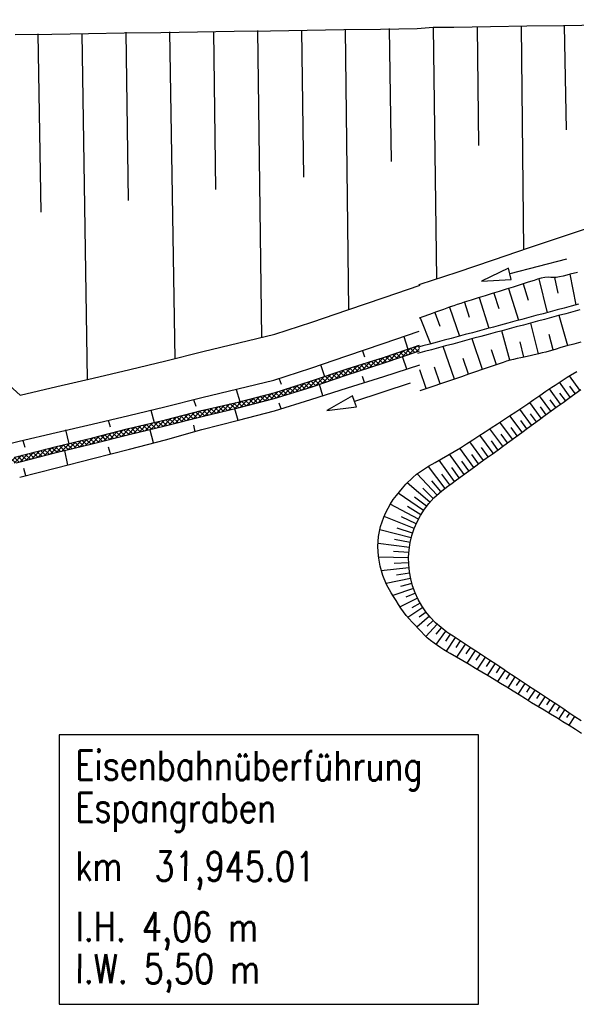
# Model space of a CAD drawing. Extents: x 0 to 1135, y 0 to 420.
# Tile 25 of 81: x 513 to 551, y 103 to 171. Entities that reach past the tile are written whole.
import ezdxf

# ---------------------------------------------------------------- set-up
doc = ezdxf.new("R2010")
doc.units = 0
doc.header["$LTSCALE"] = 2
doc.header["$MEASUREMENT"] = 0
doc.linetypes.add('AUSGEZOGEN', pattern=[0])
doc.layers.get('0').update_dxf_attribs({"color": 8, "linetype": 'AUSGEZOGEN'})
for name, color, linetype in [('Boeschungen', 15, 'CONTINUOUS'), ('Böschungen', 15, 'CONTINUOUS'), ('Regenrückhaltebecken', 15, 'CONTINUOUS'), ('TUNNEL', 15, 'CONTINUOUS'), ('Zufahrt_RRB', 15, 'CONTINUOUS')]:
    doc.layers.add(name, color=color, linetype=linetype)
doc.styles.add('ROMANS', font='romans.shx', dxfattribs={"width": 0.8})

# ---------------------------------------------------------------- blocks, each defined once
blk = doc.blocks.new('*X40')
at = {"color": 0, "linetype": 'ByBlock'}
for p, q in [((220122, 845382), (220695, 845954)), ((220586, 845527), (221159, 846100)), ((220957, 845643), (220657, 845943)), ((221199, 845719), (220900, 846018)), ((221049, 845672), (221622, 846245)), ((221442, 845795), (221142, 846094)), ((221684, 845871), (221384, 846170)), ((221512, 845817), (221769, 846074)), ((221770, 846103), (221627, 846246)), ((217847, 844697), (218404, 845255)), ((218297, 844829), (218855, 845387)), ((218768, 844968), (218464, 845272)), ((219014, 845040), (218710, 845344)), ((218748, 844962), (219305, 845519)), ((219260, 845112), (218956, 845416)), ((219198, 845094), (219769, 845664)), ((219503, 845188), (219202, 845489)), ((219745, 845263), (219446, 845563)), ((219659, 845236), (220232, 845809)), ((219988, 845339), (219688, 845639)), ((220230, 845415), (219930, 845715)), ((220472, 845491), (220173, 845791)), ((220715, 845567), (220415, 845867)), ((215561, 844002), (216141, 844582)), ((216024, 844147), (216599, 844722)), ((216558, 844314), (216255, 844617)), ((216488, 844292), (217053, 844858)), ((216800, 844390), (216499, 844692)), ((217046, 844462), (216743, 844766)), ((216946, 844433), (217504, 844990)), ((217292, 844534), (216988, 844839)), ((217538, 844607), (217234, 844911)), ((217397, 844565), (217954, 845123)), ((217784, 844679), (217480, 844983)), ((218030, 844751), (217726, 845056)), ((218276, 844823), (217972, 845128)), ((218522, 844895), (218218, 845200)), ((213730, 843444), (214307, 844020)), ((214377, 843631), (214061, 843948)), ((214176, 843572), (214765, 844161)), ((214620, 843707), (214306, 844020)), ((214862, 843783), (214550, 844095)), ((214634, 843712), (215224, 844301)), ((215104, 843859), (214794, 844170)), ((215346, 843935), (215037, 844244)), ((215098, 843857), (215682, 844442)), ((215589, 844011), (215281, 844319)), ((215831, 844087), (215524, 844393)), ((216073, 844163), (215768, 844468)), ((216316, 844238), (216012, 844542)), ((211102, 842725), (211618, 843241)), ((211517, 842822), (212054, 843359)), ((211906, 842921), (211592, 843235)), ((212153, 842992), (211847, 843298)), ((211945, 842932), (212504, 843491)), ((212400, 843063), (212093, 843370)), ((212648, 843133), (212339, 843443)), ((212391, 843060), (212955, 843623)), ((212895, 843204), (212585, 843515)), ((213142, 843275), (212831, 843587)), ((212838, 843188), (213405, 843756)), ((213390, 843346), (213077, 843659)), ((213284, 843316), (213856, 843888)), ((213637, 843417), (213323, 843731)), ((213884, 843488), (213569, 843803)), ((214131, 843559), (213815, 843876)), ((208222, 842073), (208729, 842580)), ((208627, 842159), (209131, 842663)), ((209072, 842255), (208744, 842583)), ((209333, 842311), (209007, 842638)), ((209032, 842246), (209541, 842755)), ((209591, 842372), (209270, 842693)), ((209441, 842337), (209956, 842852)), ((209849, 842432), (209529, 842752)), ((210107, 842492), (209787, 842813)), ((209856, 842434), (210372, 842949)), ((210365, 842553), (210045, 842873)), ((210271, 842531), (210787, 843047)), ((210622, 842613), (210302, 842933)), ((210880, 842673), (210560, 842993)), ((210687, 842628), (211202, 843144)), ((211138, 842734), (210818, 843054)), ((211396, 842794), (211076, 843114)), ((211654, 842854), (211334, 843174)), ((205362, 841440), (205886, 841964)), ((205937, 841571), (205609, 841899)), ((205774, 841534), (206301, 842061)), ((206196, 841630), (205867, 841959)), ((206455, 841690), (206125, 842019)), ((206187, 841628), (206716, 842158)), ((206714, 841749), (206383, 842080)), ((206599, 841722), (207120, 842244)), ((206975, 841806), (206641, 842140)), ((207237, 841862), (206901, 842198)), ((207008, 841813), (207522, 842328)), ((207499, 841918), (207164, 842253)), ((207413, 841899), (207925, 842412)), ((207761, 841974), (207428, 842308)), ((208023, 842030), (207691, 842363)), ((207817, 841986), (208327, 842496)), ((208286, 842086), (207954, 842418)), ((208548, 842142), (208217, 842473)), ((208810, 842198), (208481, 842528)), ((202104, 840727), (202618, 841241)), ((202811, 840878), (202478, 841212)), ((202508, 840814), (203020, 841325)), ((203073, 840935), (202741, 841267)), ((202913, 840900), (203422, 841409)), ((203335, 840991), (203004, 841322)), ((203597, 841047), (203267, 841377)), ((203318, 840987), (203824, 841493)), ((203860, 841103), (203531, 841432)), ((203723, 841074), (204226, 841577)), ((204122, 841159), (203794, 841487)), ((204382, 841216), (204057, 841542)), ((204128, 841160), (204640, 841672)), ((204642, 841275), (204320, 841597)), ((204537, 841252), (205055, 841769)), ((204901, 841335), (204578, 841658)), ((205160, 841394), (204836, 841718)), ((204950, 841346), (205470, 841866)), ((205419, 841453), (205093, 841778)), ((205678, 841512), (205351, 841839)), ((199224, 840074), (199738, 840589)), ((199950, 840240), (199627, 840563)), ((199635, 840168), (200154, 840686)), ((200209, 840299), (199884, 840623)), ((200048, 840262), (200569, 840783)), ((200468, 840358), (200142, 840684)), ((200727, 840417), (200400, 840744)), ((200460, 840356), (200984, 840880)), ((200986, 840476), (200658, 840804)), ((200872, 840450), (201400, 840978)), ((201245, 840535), (200916, 840865)), ((201504, 840595), (201174, 840925)), ((201285, 840545), (201813, 841073)), ((201763, 840654), (201432, 840985)), ((202025, 840710), (201690, 841045)), ((201697, 840639), (202215, 841157)), ((202287, 840766), (201951, 841102)), ((202549, 840822), (202214, 841157)), ((195964, 839361), (196482, 839879)), ((196380, 839458), (196893, 839971)), ((196813, 839559), (196491, 839881)), ((197075, 839615), (196750, 839940)), ((196795, 839555), (197298, 840058)), ((197337, 839671), (197011, 839996)), ((197199, 839641), (197702, 840144)), ((197599, 839727), (197273, 840052)), ((197861, 839783), (197535, 840109)), ((197604, 839728), (198107, 840231)), ((198123, 839839), (197797, 840165)), ((198009, 839815), (198512, 840318)), ((198385, 839895), (198059, 840221)), ((198647, 839951), (198322, 840277)), ((198414, 839901), (198917, 840404)), ((198909, 840007), (198584, 840333)), ((198819, 839988), (199323, 840492)), ((199172, 840063), (198846, 840389)), ((199432, 840121), (199108, 840445)), ((199691, 840181), (199369, 840503)), ((192913, 838537), (193582, 839206)), ((193437, 838742), (194008, 839314)), ((193974, 838897), (193647, 839224)), ((193888, 838876), (194420, 839408)), ((194233, 838956), (193900, 839289)), ((194491, 839016), (194159, 839348)), ((194303, 838972), (194833, 839502)), ((194749, 839076), (194418, 839407)), ((195007, 839137), (194677, 839466)), ((194718, 839069), (195245, 839596)), ((195265, 839197), (194936, 839526)), ((195133, 839166), (195657, 839690)), ((195523, 839257), (195195, 839585)), ((195781, 839318), (195454, 839644)), ((195549, 839263), (196070, 839784)), ((196038, 839378), (195713, 839703)), ((196296, 839438), (195972, 839762)), ((196554, 839499), (196231, 839821)), ((189614, 835874), (192545, 838805)), ((192378, 838265), (192087, 838557)), ((192244, 838186), (193105, 839047)), ((192584, 838378), (192289, 838672)), ((192796, 838483), (192498, 838782)), ((193016, 838582), (192713, 838885)), ((193243, 838673), (192936, 838981)), ((193478, 838756), (193165, 839069)), ((193722, 838831), (193402, 839151)), ((190049, 836627), (191792, 838370)), ((191446, 837606), (191163, 837889)), ((191620, 837750), (191337, 838034)), ((191800, 837888), (191515, 838174)), ((191987, 838020), (191700, 838307)), ((192179, 838146), (191890, 838435)), ((190810, 836969), (190527, 837252)), ((190960, 837137), (190678, 837420)), ((191116, 837300), (190834, 837582)), ((191278, 837456), (190996, 837738)), ((190271, 836236), (189982, 836525)), ((190397, 836428), (190109, 836716)), ((190528, 836615), (190243, 836900)), ((190666, 836795), (190382, 837079)), ((189934, 835618), (189635, 835917)), ((189640, 835582), (190235, 836177)), ((190040, 835831), (189744, 836126)), ((190152, 836037), (189860, 836329)), ((189711, 835523), (189533, 835702)), ((189813, 835437), (189883, 835507))]:
    blk.add_line(p, q, dxfattribs=at)

msp = doc.modelspace()

# ---------------------------------------------------------------- linework, layer by layer
at = {"layer": 'Boeschungen', "linetype": 'Continuous'}
for points in [[(539.859, 170.08), (540.97, 170.163), (542.37, 170.178), (544.872, 170.217), (547.374, 170.255), (549.876, 170.293), (552.377, 170.331), (554.878, 170.32), (557.379, 170.358), (559.831, 170.398), (562.333, 170.436), (564.835, 170.474), (567.336, 170.513), (569.837, 170.501), (572.338, 170.539), (574.84, 170.577), (577.342, 170.616), (579.844, 170.654), (582.344, 170.642), (584.846, 170.681)], [(540.97, 170.163), (541.195, 152.952)], [(543.971, 170.189), (544.071, 162.084)], [(546.973, 170.215), (547.146, 154.956)], [(549.926, 170.292), (550.049, 163.137)], [(539.992, 152.547), (540.086, 152.579), (542.607, 153.417), (545.079, 154.257), (547.55, 155.096), (550.071, 155.934), (552.543, 156.773), (555.014, 157.613), (557.521, 157.851), (560.028, 158.089), (562.484, 158.329), (564.991, 158.567), (567.498, 158.805), (571.009, 159.081)]]:
    msp.add_lwpolyline(points, dxfattribs=at)
at = {"layer": 'Böschungen', "linetype": 'Continuous'}
for p, q in [((521.67, 143.974), (521.899, 143.118)), ((527.375, 144.083), (527.605, 143.277)), ((518.753, 143.296), (518.891, 142.842)), ((524.685, 142.499), (524.596, 142.951)), ((515.835, 142.617), (516.062, 141.662)), ((521.587, 142.626), (521.816, 141.77)), ((512.916, 141.889), (513.055, 141.436)), ((518.896, 140.991), (518.757, 141.445)), ((515.75, 141.219), (515.976, 140.213)), ((512.697, 139.392), (512.88, 139.438)), ((513.107, 139.484), (512.969, 139.987))]:
    msp.add_line(p, q, dxfattribs=at)
for points in [[(512.39, 169.657), (514.892, 169.696), (517.394, 169.734), (519.845, 169.773), (522.347, 169.812), (524.849, 169.85), (527.35, 169.888), (529.852, 169.927), (532.354, 169.965), (534.855, 170.003), (537.357, 170.042), (539.859, 170.08)], [(516.944, 169.745), (517.31, 146.079)], [(519.946, 169.821), (520.113, 158.313)], [(522.948, 169.847), (523.296, 147.482)], [(525.95, 169.873), (526.083, 159.066)], [(528.952, 169.949), (529.234, 148.936)], [(531.954, 169.975), (532.106, 159.918)], [(534.955, 170.001), (535.183, 150.839)], [(537.958, 170.077), (538.084, 160.971)], [(513.942, 169.719), (514.141, 157.51)], [(511.278, 146.294), (512.732, 144.991), (515.247, 145.58), (517.712, 146.169), (520.228, 146.757), (522.693, 147.346), (525.209, 147.985), (527.675, 148.574), (530.14, 149.163), (532.661, 150.001), (535.133, 150.841), (537.604, 151.68), (540.076, 152.519)], [(510.981, 141.443), (512.665, 141.845), (515.18, 142.434), (517.646, 143.023), (520.161, 143.611), (522.626, 144.2), (525.143, 144.839), (527.608, 145.428), (530.073, 146.017), (532.595, 146.855), (535.066, 147.695), (537.538, 148.534), (540.009, 149.373)], [(538.949, 148.999), (539.228, 148.142)], [(536.124, 148.019), (536.265, 147.615)], [(538.865, 147.601), (539.145, 146.794)], [(533.251, 147.089), (533.531, 146.282)], [(536.271, 145.864), (536.131, 146.268)], [(530.426, 146.109), (530.567, 145.755)], [(533.167, 145.741), (533.399, 144.985)], [(539.382, 145.828), (535.585, 144.571), (535.459, 144.951), (533.686, 143.942), (535.711, 144.191), (535.585, 144.571)], [(527.507, 145.38), (527.737, 144.574)], [(524.589, 144.702), (524.728, 144.249)], [(530.575, 144.054), (530.435, 144.458)]]:
    msp.add_lwpolyline(points, dxfattribs=at)
for points in [[(512.356, 140.76), (515.2, 141.481, -0.003421), (515.213, 141.484), (517.672, 142.072), (520.139, 142.711), (522.654, 143.299), (525.12, 143.939), (527.636, 144.527), (530.102, 145.166), (532.572, 145.956), (535.094, 146.794), (537.564, 147.583), (540.036, 148.422)], [(512.455, 140.373), (512.725, 140.442, 0.001322), (512.736, 140.445), (515.197, 141.083), (517.662, 141.672), (520.179, 142.31), (522.644, 142.9), (525.161, 143.538), (527.626, 144.127), (530.092, 144.766), (532.613, 145.554), (535.084, 146.394), (537.554, 147.183), (540.026, 148.022)], [(512.697, 139.392), (515.218, 140.031, 0.001322), (515.224, 140.032), (517.688, 140.671), (520.204, 141.309), (522.671, 141.949), (525.138, 142.638), (527.655, 143.276), (530.121, 143.915), (532.592, 144.705), (535.112, 145.493), (537.582, 146.282), (540.052, 147.071)]]:
    msp.add_lwpolyline(points, format="xyb", dxfattribs=at)
at = {"layer": 'Regenrückhaltebecken', "linetype": 'Continuous'}
for p, q in [((548.192, 152.951), (548.751, 150.64)), ((549.258, 153.042), (549.493, 151.972)), ((550.306, 153.263), (550.722, 151.169)), ((546.11, 152.297), (546.803, 150.118)), ((547.112, 152.61), (547.464, 151.5)), ((544.111, 151.672), (544.77, 149.573)), ((545.109, 151.984), (545.449, 150.915)), ((542.087, 151.013), (542.771, 149.037)), ((543.095, 151.354), (543.433, 150.33)), ((540.066, 150.279), (540.786, 148.504)), ((541.083, 150.649), (541.427, 149.709)), ((550.172, 148.381), (549.567, 150.445)), ((548.175, 147.83), (547.639, 149.928)), ((544.339, 146.753), (543.623, 148.851)), ((546.215, 147.384), (545.647, 149.394)), ((549.177, 148.088), (548.889, 149.137)), ((542.411, 146.097), (541.651, 148.322)), ((547.171, 147.601), (546.918, 148.634)), ((543.375, 146.425), (543.006, 147.506)), ((545.285, 147.074), (544.956, 148.097)), ((541.446, 145.769), (541.056, 146.913)), ((540.494, 145.444), (540.042, 146.726))]:
    msp.add_line(p, q, dxfattribs=at)
for points in [[(550.077, 154.303), (546.205, 153.301), (546.105, 153.689), (544.269, 152.801), (546.305, 152.914), (546.205, 153.301)], [(550.821, 153.394), (550.336, 153.27), (550.094, 153.21), (549.852, 153.147), (549.608, 153.082), (549.362, 153.043), (549.188, 153.044), (549.013, 153.057), (548.838, 153.065), (548.587, 153.046), (548.34, 152.994), (548.1, 152.923), (547.862, 152.844), (547.624, 152.769), (547.385, 152.695), (546.907, 152.546), (546.429, 152.396), (545.952, 152.247), (545.474, 152.098), (544.996, 151.948), (544.519, 151.799), (544.041, 151.65), (543.564, 151.501), (543.086, 151.351), (542.847, 151.278), (542.608, 151.202), (542.372, 151.118), (542.137, 151.031), (541.665, 150.86), (541.193, 150.689), (540.721, 150.517), (540.249, 150.346), (540.014, 150.26), (540.012, 150.259)], [(550.888, 151.214), (550.405, 151.084), (549.922, 150.955), (549.439, 150.825), (548.956, 150.696), (548.473, 150.566), (547.99, 150.436), (547.507, 150.307), (547.024, 150.177), (546.542, 150.048), (546.059, 149.918), (545.576, 149.789), (545.093, 149.659), (544.61, 149.53), (544.127, 149.4), (543.644, 149.271), (543.161, 149.141), (542.678, 149.012), (542.195, 148.882), (541.712, 148.753), (541.229, 148.623), (540.746, 148.494), (540.263, 148.364), (540.029, 148.301)], [(550.992, 150.827), (550.509, 150.698), (550.026, 150.568), (549.543, 150.439), (549.06, 150.309), (548.577, 150.18), (548.094, 150.05), (547.611, 149.921), (547.128, 149.791), (546.645, 149.662), (546.162, 149.532), (545.679, 149.403), (545.196, 149.273), (544.713, 149.144), (544.23, 149.014), (543.748, 148.885), (543.265, 148.755), (542.782, 148.625), (542.299, 148.496), (541.816, 148.366), (541.333, 148.237), (540.85, 148.107), (540.367, 147.978), (539.884, 147.848)], [(551.063, 148.631), (550.581, 148.497), (550.1, 148.361), (549.859, 148.295), (549.619, 148.226), (549.379, 148.152), (549.141, 148.077), (548.901, 148.005), (548.66, 147.94), (548.416, 147.883), (548.172, 147.829), (547.684, 147.718), (547.196, 147.607), (546.952, 147.551), (546.708, 147.496), (546.463, 147.444), (546.22, 147.385), (545.981, 147.312), (545.744, 147.231), (545.27, 147.069), (544.795, 146.908), (544.321, 146.746), (543.847, 146.585), (543.372, 146.424), (542.898, 146.262), (542.423, 146.101), (541.949, 145.939), (541.475, 145.778), (541, 145.617), (540.526, 145.455), (540.051, 145.294)]]:
    msp.add_lwpolyline(points, dxfattribs=at)
at = {"layer": 'TUNNEL'}
msp.add_lwpolyline([(515.402, 103.33), (544.063, 103.33), (544.063, 121.77), (515.402, 121.77)], close=True, dxfattribs=at)
at = {"layer": 'Zufahrt_RRB', "linetype": 'Continuous'}
for p, q in [((550.993, 145.345), (550.284, 146.316)), ((550.333, 144.864), (549.593, 145.879)), ((550.663, 145.104), (550.299, 145.604)), ((549.015, 143.903), (548.243, 144.962)), ((549.674, 144.383), (548.913, 145.428)), ((550.004, 144.624), (549.628, 145.139)), ((548.355, 143.422), (547.569, 144.501)), ((548.685, 143.662), (548.296, 144.197)), ((549.344, 144.143), (548.961, 144.668)), ((547.037, 142.461), (546.212, 143.593)), ((547.696, 142.941), (546.892, 144.045)), ((548.026, 143.182), (547.628, 143.727)), ((546.378, 141.98), (545.53, 143.144)), ((546.707, 142.22), (546.289, 142.794)), ((547.367, 142.701), (546.959, 143.26)), ((545.059, 141.019), (544.158, 142.255)), ((545.718, 141.5), (544.845, 142.698)), ((546.048, 141.74), (545.618, 142.33)), ((544.4, 140.538), (543.469, 141.815)), ((545.389, 141.259), (544.945, 141.868)), ((543.081, 139.577), (542.076, 140.956)), ((543.74, 140.058), (542.778, 141.378)), ((544.07, 140.298), (543.597, 140.947)), ((544.729, 140.779), (544.271, 141.407)), ((541.774, 138.624), (540.644, 140.127)), ((542.421, 139.095), (541.368, 140.545)), ((543.411, 139.817), (542.92, 140.491)), ((541.219, 138.171), (539.881, 139.622)), ((542.092, 138.856), (541.552, 139.598)), ((542.752, 139.337), (542.236, 140.044)), ((540.737, 137.672), (539.186, 138.996)), ((541.484, 138.4), (540.872, 139.146)), ((540.311, 137.115), (538.582, 138.292)), ((540.973, 137.931), (540.246, 138.625)), ((539.956, 136.519), (538.029, 137.536)), ((540.515, 137.399), (539.697, 138.025)), ((540.124, 136.821), (539.208, 137.373)), ((539.673, 135.888), (537.604, 136.7)), ((539.806, 136.207), (538.803, 136.667)), ((539.468, 135.239), (537.319, 135.796)), ((539.561, 135.564), (538.502, 135.91)), ((539.338, 134.575), (537.194, 134.849)), ((539.394, 134.91), (538.314, 135.117)), ((539.301, 134.231), (538.246, 134.304)), ((539.283, 133.881), (537.228, 133.909)), ((539.287, 133.53), (538.295, 133.487)), ((539.31, 133.177), (537.417, 132.988)), ((539.356, 132.822), (538.46, 132.683)), ((539.422, 132.468), (537.748, 132.112)), ((539.508, 132.124), (538.738, 131.906)), ((539.616, 131.781), (538.216, 131.285)), ((539.746, 131.442), (539.106, 131.169)), ((539.9, 131.104), (538.699, 130.514)), ((540.075, 130.775), (539.514, 130.46)), ((540.267, 130.462), (539.235, 129.79)), ((540.478, 130.161), (540.007, 129.807)), ((540.709, 129.872), (539.844, 129.13)), ((541.228, 129.333), (540.462, 128.5)), ((540.962, 129.593), (540.554, 129.202)), ((541.807, 128.865), (541.152, 127.949)), ((541.508, 129.091), (541.154, 128.652)), ((542.132, 128.644), (541.815, 128.176)), ((542.469, 128.423), (541.847, 127.486)), ((542.809, 128.198), (542.504, 127.738)), ((543.149, 127.972), (542.553, 127.074)), ((543.488, 127.748), (543.197, 127.307)), ((543.83, 127.522), (543.258, 126.661)), ((544.168, 127.298), (543.89, 126.875)), ((544.51, 127.072), (543.961, 126.245)), ((544.849, 126.848), (544.581, 126.441)), ((545.19, 126.622), (544.662, 125.826)), ((545.529, 126.397), (545.271, 126.006)), ((545.871, 126.171), (545.361, 125.404)), ((546.21, 125.947), (545.96, 125.569)), ((546.551, 125.721), (546.058, 124.979)), ((546.89, 125.497), (546.648, 125.13)), ((547.231, 125.271), (546.752, 124.549)), ((547.57, 125.046), (547.335, 124.689)), ((547.912, 124.82), (547.443, 124.115)), ((548.251, 124.596), (548.02, 124.247)), ((548.592, 124.37), (548.139, 123.688)), ((548.931, 124.146), (548.711, 123.812)), ((549.272, 123.92), (548.84, 123.27)), ((549.611, 123.696), (549.401, 123.377)), ((549.953, 123.47), (549.538, 122.845)), ((550.292, 123.245), (550.089, 122.938)), ((550.633, 123.019), (550.232, 122.416))]:
    msp.add_line(p, q, dxfattribs=at)
for points in [[(551.106, 121.865), (550.684, 122.133), (550.26, 122.398), (549.835, 122.662), (549.409, 122.924), (548.981, 123.184), (548.552, 123.442), (548.122, 123.698), (547.694, 123.957), (547.482, 124.09), (547.271, 124.224), (546.847, 124.49), (546.423, 124.754), (545.997, 125.016), (545.57, 125.277), (545.142, 125.537), (544.714, 125.796), (544.284, 126.052), (543.854, 126.308), (543.423, 126.563), (542.991, 126.817), (542.559, 127.07), (542.126, 127.322), (541.91, 127.448), (541.697, 127.578), (541.481, 127.719), (541.269, 127.866), (541.028, 128.039), (540.792, 128.219), (540.564, 128.409), (540.345, 128.61), (540.136, 128.822), (539.932, 129.038), (539.725, 129.254), (539.519, 129.471), (539.121, 129.927), (538.934, 130.169), (538.759, 130.42), (538.595, 130.682), (538.435, 130.946), (538.262, 131.214), (538.09, 131.483), (537.774, 132.055), (537.52, 132.667), (537.333, 133.31), (537.22, 133.976), (537.188, 134.655), (537.236, 135.336), (537.37, 136.007), (537.586, 136.658), (537.724, 136.971), (537.88, 137.276), (538.051, 137.572), (538.24, 137.856), (538.446, 138.125), (538.662, 138.388), (538.876, 138.647), (539.097, 138.901), (539.575, 139.37), (539.831, 139.584), (540.099, 139.783), (540.373, 139.964), (540.655, 140.133), (541.091, 140.385), (541.526, 140.637), (541.96, 140.889), (542.394, 141.143), (542.822, 141.405), (543.245, 141.673), (543.668, 141.942), (544.09, 142.212), (544.511, 142.483), (544.932, 142.755), (545.352, 143.027), (545.771, 143.301), (546.189, 143.577), (546.606, 143.854), (547.022, 144.132), (547.437, 144.411), (547.85, 144.693), (548.263, 144.976), (548.674, 145.26), (548.879, 145.404), (549.085, 145.546), (549.294, 145.683), (549.504, 145.82), (549.712, 145.958), (549.922, 146.095), (550.135, 146.227), (550.351, 146.355), (550.785, 146.608)], [(551.076, 122.726), (550.659, 123.002), (550.242, 123.278), (549.826, 123.554), (549.409, 123.83), (548.992, 124.106), (548.575, 124.382), (548.158, 124.658), (547.741, 124.934), (547.324, 125.209), (546.907, 125.485), (546.49, 125.761), (546.073, 126.037), (545.656, 126.313), (545.239, 126.589), (544.822, 126.865), (544.405, 127.141), (543.988, 127.417), (543.571, 127.693), (543.154, 127.969), (542.737, 128.245), (542.32, 128.521), (542.111, 128.658), (541.904, 128.797), (541.503, 129.096), (541.128, 129.427), (540.782, 129.787), (540.467, 130.176), (540.186, 130.589), (539.94, 131.024), (539.731, 131.478), (539.561, 131.948), (539.43, 132.43), (539.34, 132.922), (539.291, 133.42), (539.284, 133.919), (539.318, 134.418), (539.394, 134.912), (539.511, 135.398), (539.668, 135.873), (539.863, 136.333), (540.096, 136.775), (540.366, 137.196), (540.669, 137.593), (541.005, 137.964), (541.37, 138.305), (541.563, 138.463), (541.762, 138.615), (541.963, 138.763), (542.166, 138.91), (542.57, 139.204), (542.974, 139.499), (543.378, 139.793), (543.782, 140.088), (544.186, 140.382), (544.59, 140.677), (544.994, 140.972), (545.398, 141.266), (545.802, 141.561), (546.206, 141.855), (546.61, 142.15), (547.014, 142.444), (547.418, 142.739), (547.822, 143.033), (548.226, 143.328), (548.63, 143.622), (549.034, 143.917), (549.438, 144.212), (549.843, 144.506), (550.247, 144.801), (550.651, 145.095), (551.055, 145.39)]]:
    msp.add_lwpolyline(points, dxfattribs=at)

# ---------------------------------------------------------------- block references
at = {"layer": 'Böschungen', "linetype": 'Continuous', "xscale": 0.001000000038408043, "yscale": 0.0009999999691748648, "zscale": 0.001, "rotation": 1.36649415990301}
msp.add_blockref('*X40', (338.49, -702.924), dxfattribs=at)

# ---------------------------------------------------------------- texts
at = {"layer": 'TUNNEL', "linetype": 'Continuous', "style": 'ROMANS', "width": 0.8}
for s, rotation, oblique, p in [('Eisenbahnüberführung', 359.8668, 0, (516.515, 118.684)), ('Espangraben', 359.86679, 360, (516.508, 115.804)), ('km  31,945.01', 359.8668, 0, (516.5, 111.789)), ('l.H. 4,06 m', 359.8668, 0, (516.529, 107.652)), ('l.W. 5,50 m', 359.8668, 0, (516.522, 104.772))]:
    msp.add_text(s, height=2, rotation=rotation, dxfattribs=dict(at, oblique=oblique)).set_placement(p)

doc.saveas('drawing.dxf')
